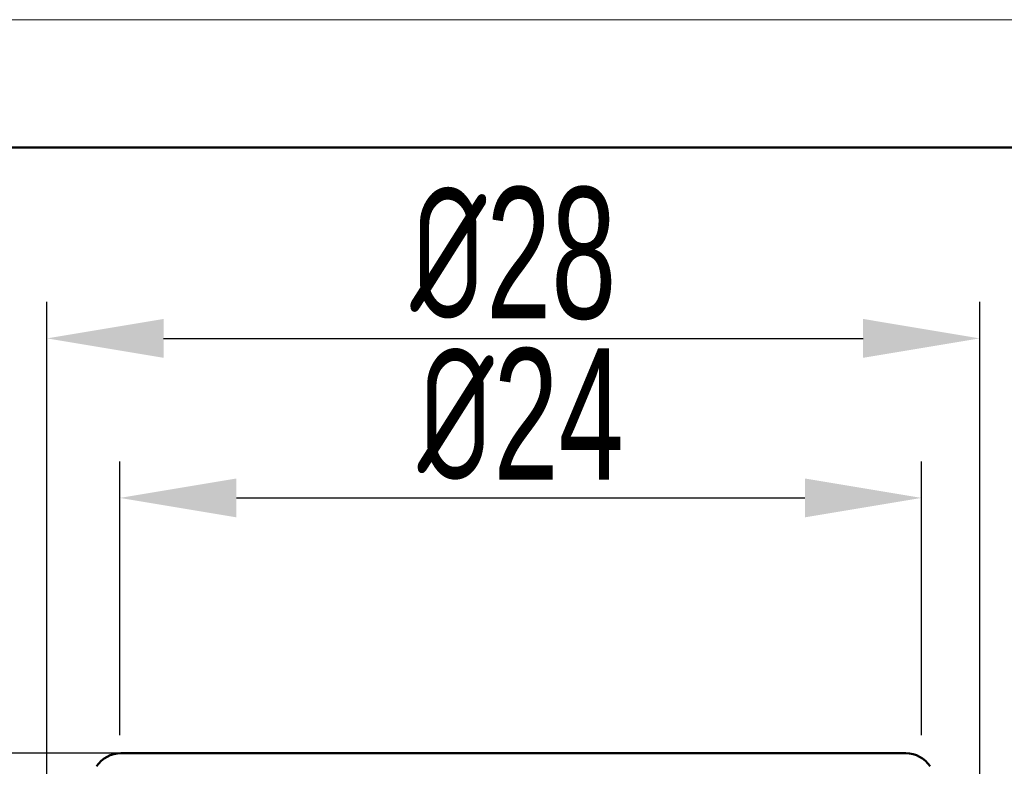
# Model space of a CAD drawing. Header units: millimetres. Extents: x 3186 to 3452, y 1587 to 1771.
# Tile 10 of 17: x 3257 to 3291, y 1745 to 1771. Entities that reach past the tile are written whole.
import ezdxf

# ---------------------------------------------------------------- set-up
doc = ezdxf.new("R2010")
doc.units = ezdxf.units.MM
for name, color, linetype, lineweight in [('尺寸线层', 3, 'Continuous', 18), ('粗实线层', 7, 'Continuous', 50), ('细实线层', 3, 'Continuous', 18)]:
    doc.layers.add(name, color=color, linetype=linetype, lineweight=lineweight)
doc.styles.add('标准', font='txt', dxfattribs={"width": 0.667})
doc.dimstyles.new('对齐', dxfattribs={"dimtxt": 3, "dimasz": 2.5, "dimexe": 1.25, "dimexo": 0.625, "dimtad": 1, "dimdsep": 46, "dimtxsty": '标准', "dimcen": 2.5, "dimclrd": 3, "dimclre": 3, "dimclrt": 3, "dimadec": 0, "dimazin": 0, "dimtfac": 1, "dimtmove": 0, "dimatfit": 3, "dimfxl": 1, "dimarcsym": 0})

# ---------------------------------------------------------------- blocks, each defined once
blk = doc.blocks.new('*D16')
at = {"layer": 'Defpoints', "color": 0, "transparency": 16777216}
for p in [(3246.791, 1745.595), (3263.591, 1745.595), (3257.936, 1741.595)]:
    blk.add_point(p, dxfattribs=at)
at = {"layer": '尺寸线层', "color": 3, "lineweight": -2, "transparency": 16777216}
for p, q in [((3246.791, 1749.595), (3246.791, 1753.595)), ((3262.966, 1745.595), (3245.541, 1745.595)), ((3246.791, 1741.595), (3246.791, 1745.595)), ((3257.311, 1741.595), (3245.541, 1741.595)), ((3246.791, 1737.595), (3246.791, 1733.595))]:
    blk.add_line(p, q, dxfattribs=at)
at = {"layer": '尺寸线层', "color": 3, "transparency": 16777216}
for points in [[(3246.124, 1749.595), (3247.457, 1749.595), (3246.791, 1745.595)], [(3246.124, 1737.595), (3247.457, 1737.595), (3246.791, 1741.595)]]:
    blk.add_solid(points, dxfattribs=at)
at = {"layer": '尺寸线层', "color": 3, "transparency": 16777216, "insert": (3243.916, 1743.595), "char_height": 4.5, "attachment_point": 5, "rotation": 90, "style": '标准'}
blk.add_mtext('4', dxfattribs=at)
blk = doc.blocks.new('*D17')
at = {"layer": 'Defpoints', "color": 0, "transparency": 16777216}
for p in [(3289.851, 1759.819), (3257.851, 1742.443), (3289.851, 1742.456)]:
    blk.add_point(p, dxfattribs=at)
at = {"layer": '尺寸线层', "color": 3, "lineweight": -2, "transparency": 16777216}
for p, q in [((3257.851, 1743.068), (3257.851, 1761.069)), ((3289.851, 1743.081), (3289.851, 1761.069)), ((3261.851, 1759.819), (3285.851, 1759.819))]:
    blk.add_line(p, q, dxfattribs=at)
at = {"layer": '尺寸线层', "color": 3, "transparency": 16777216}
for points in [[(3261.851, 1760.486), (3261.851, 1759.153), (3257.851, 1759.819)], [(3285.851, 1760.486), (3285.851, 1759.153), (3289.851, 1759.819)]]:
    blk.add_solid(points, dxfattribs=at)
at = {"layer": '尺寸线层', "color": 3, "transparency": 16777216, "insert": (3273.851, 1762.72), "char_height": 4.5, "attachment_point": 5, "style": '标准'}
blk.add_mtext('{\\fISOCPEUR|b0|i0|c0|p34;%%C}28', dxfattribs=at)
blk = doc.blocks.new('*D18')
at = {"layer": 'Defpoints', "color": 0, "transparency": 16777216}
for p in [(3287.851, 1754.35), (3260.351, 1745.595), (3287.851, 1745.595)]:
    blk.add_point(p, dxfattribs=at)
at = {"layer": '尺寸线层', "color": 3, "lineweight": -2, "transparency": 16777216}
for p, q in [((3260.351, 1746.22), (3260.351, 1755.6)), ((3287.851, 1746.22), (3287.851, 1755.6)), ((3264.351, 1754.35), (3283.851, 1754.35))]:
    blk.add_line(p, q, dxfattribs=at)
at = {"layer": '尺寸线层', "color": 3, "transparency": 16777216}
for points in [[(3264.351, 1755.016), (3264.351, 1753.683), (3260.351, 1754.35)], [(3283.851, 1755.016), (3283.851, 1753.683), (3287.851, 1754.35)]]:
    blk.add_solid(points, dxfattribs=at)
at = {"layer": '尺寸线层', "color": 3, "transparency": 16777216, "insert": (3274.101, 1757.225), "char_height": 4.5, "attachment_point": 5, "style": '标准'}
blk.add_mtext('{\\fISOCPEUR|b0|i0|c0|p34;%%C}24', dxfattribs=at)

msp = doc.modelspace()

# ---------------------------------------------------------------- linework, layer by layer
at = {"layer": '粗实线层'}
msp.add_line((3287.316, 1745.595), (3260.386, 1745.595), dxfattribs=at)
msp.add_lwpolyline([(3201.348, 1766.359), (3441.859, 1766.359), (3441.859, 1589.783), (3201.348, 1589.783)], close=True, dxfattribs=at)
for centre, start, end in [((3260.386, 1744.595), 90, 146.3099), ((3287.316, 1744.595), 33.6901, 90)]:
    msp.add_arc(centre, 1, start, end, dxfattribs=at)
at = {"layer": '细实线层'}
msp.add_lwpolyline([(3185.711, 1770.745), (3446.246, 1770.745), (3446.246, 1586.528), (3185.711, 1586.528)], close=True, dxfattribs=at)

# ---------------------------------------------------------------- dimensions: what is measured, and where the dimension line sits
at = {"layer": '尺寸线层'}
for base, p1, p2, text, picture, middle in [((3289.851, 1759.819), (3257.851, 1742.443), (3289.851, 1742.456), '{\\fISOCPEUR|b0|i0|c0|p34;%%C}28', '*D17', (3273.851, 1762.72)), ((3287.851, 1754.35), (3260.351, 1745.595), (3287.851, 1745.595), '{\\fISOCPEUR|b0|i0|c0|p34;%%C}24', '*D18', (3274.101, 1757.225))]:
    dim = msp.add_linear_dim(base=base, p1=p1, p2=p2, text=text, dimstyle='对齐', override={"dimtxt": 4.5, "dimasz": 4}, dxfattribs=at)
    dim.commit()
    dim.dimension.update_dxf_attribs({"geometry": picture, "text_midpoint": middle})
dim = msp.add_linear_dim(base=(3246.791, 1745.595), p1=(3257.936, 1741.595), p2=(3263.591, 1745.595), angle=90, dimstyle='对齐', override={"dimtxt": 4.5, "dimasz": 4}, dxfattribs=at)
dim.commit()
dim.dimension.update_dxf_attribs({"geometry": '*D16', "text_midpoint": (3243.916, 1743.595)})

doc.saveas('drawing.dxf')
